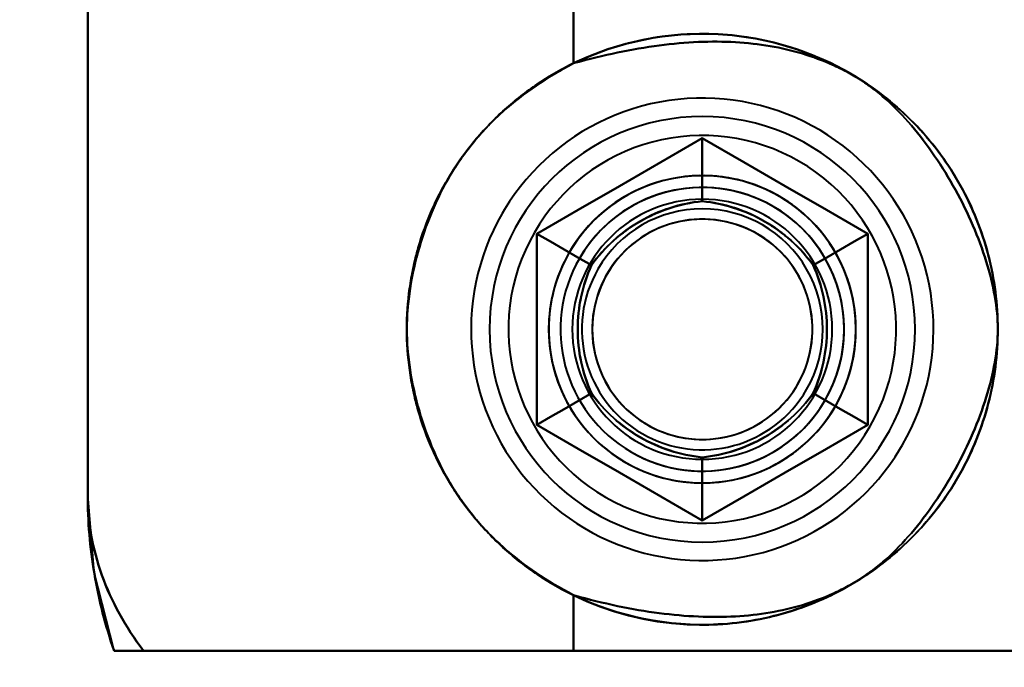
# Model space of a CAD drawing. Header units: millimetres. Extents: x -1110 to 1388, y -120 to 1267.
# Tile 20 of 88: x -361 to -340, y 225 to 239. Entities that reach past the tile are written whole.
import ezdxf

# ---------------------------------------------------------------- set-up
doc = ezdxf.new("R2010")
doc.units = ezdxf.units.MM
for name, color, linetype, lineweight in [('A-ANNO-DIMS', 211, 'Continuous', 30), ('A-ANNO-DIMS-20', 211, 'Continuous', 30), ('G-IMPT', 8, 'Continuous', 40)]:
    doc.layers.add(name, color=color, linetype=linetype, lineweight=lineweight)
doc.styles.add('Arial_1', font='arial.ttf', dxfattribs={"height": 60})
doc.dimstyles.new('Linéaire', dxfattribs={"dimscale": 304.8, "dimtxt": 61.215564, "dimasz": 0.131234, "dimexe": 0.131234, "dimexo": 0.131234, "dimgap": 0.131234, "dimtad": 1, "dimdec": 0, "dimzin": 0, "dimdsep": 46, "dimtxsty": 'Arial_1', "dimblk1": 'OBLIQUE', "dimblk2": 'OBLIQUE', "dimsah": 1, "dimcen": 0.09, "dimazin": 0, "dimtfac": 1, "dimtdec": 4, "dimtix": 1, "dimtmove": 0, "dimatfit": 3, "dimfxl": 1, "dimtvp": 1, "dimtfill": 1, "dimtolj": 1, "dimtzin": 0, "dimarcsym": 2})

# ---------------------------------------------------------------- blocks, each defined once
blk = doc.blocks.new('NEXA 1000 CALQUES_dwg-755156-Droite')
at = {"layer": 'G-IMPT'}
for p, q in [((-359.665, 239.172), (-359.665, 228.872)), ((-349.387, 225.572), (-358.484, 225.572)), ((-358.484, 225.572), (-349.387, 225.572)), ((-349.387, 225.572), (-358.484, 225.572)), ((-358.484, 225.572), (-349.387, 225.572)), ((-334.665, 225.572), (-349.387, 225.572)), ((-349.387, 225.572), (-334.665, 225.572)), ((-334.665, 225.572), (-349.387, 225.572)), ((-349.387, 225.572), (-334.665, 225.572))]:
    blk.add_line(p, q, dxfattribs=at)
at = {"layer": 'G-IMPT', "flags": 128}
for points in [[(-359.665, 287.872), (-359.665, 273.122), (-359.665, 258.372), (-359.665, 243.622), (-359.665, 228.872)], [(-359.665, 228.872), (-359.665, 243.622), (-359.665, 258.372), (-359.665, 273.122), (-359.665, 287.872)], [(-359.665, 228.872), (-359.665, 243.622), (-359.665, 258.372), (-359.665, 273.122), (-359.665, 287.872)], [(-359.665, 287.872), (-359.665, 273.122), (-359.665, 258.372), (-359.665, 243.622), (-359.665, 228.872)], [(-359.665, 239.172), (-359.665, 236.597), (-359.665, 234.022), (-359.665, 231.447), (-359.665, 228.872)], [(-359.665, 228.872), (-359.665, 231.447), (-359.665, 234.022), (-359.665, 236.597), (-359.665, 239.172)], [(-359.665, 239.172), (-359.665, 236.597), (-359.665, 234.022), (-359.665, 231.447), (-359.665, 228.872)], [(-359.665, 228.872), (-359.665, 231.447), (-359.665, 234.022), (-359.665, 236.597), (-359.665, 239.172)], [(-349.387, 237.999), (-349.387, 238.292), (-349.387, 238.585), (-349.387, 238.879), (-349.387, 239.172)], [(-349.387, 239.172), (-349.387, 238.879), (-349.387, 238.585), (-349.387, 238.292), (-349.387, 237.999)], [(-349.387, 237.999), (-349.387, 238.292), (-349.387, 238.585), (-349.387, 238.879), (-349.387, 239.172)], [(-349.387, 239.172), (-349.387, 238.879), (-349.387, 238.585), (-349.387, 238.292), (-349.387, 237.999)], [(-342.43, 229.927), (-342.336, 230.098), (-342.248, 230.273), (-342.168, 230.452), (-342.094, 230.633), (-342.029, 230.817), (-341.97, 231.004), (-341.919, 231.193), (-341.876, 231.383), (-341.84, 231.576), (-341.812, 231.769), (-341.792, 231.964), (-341.779, 232.159), (-341.775, 232.355), (-341.778, 232.55), (-341.789, 232.746), (-341.808, 232.94), (-341.834, 233.134), (-341.869, 233.327), (-341.911, 233.518), (-341.96, 233.707), (-342.017, 233.894), (-342.082, 234.079), (-342.154, 234.261), (-342.233, 234.439), (-342.319, 234.615), (-342.412, 234.787), (-342.512, 234.955), (-342.619, 235.119), (-342.732, 235.279), (-342.851, 235.434), (-342.977, 235.584), (-343.108, 235.729), (-343.245, 235.868), (-343.388, 236.002), (-343.536, 236.13), (-343.688, 236.252), (-343.846, 236.368), (-344.008, 236.478), (-344.174, 236.581), (-344.345, 236.677), (-344.519, 236.766), (-344.696, 236.849), (-344.877, 236.924), (-345.06, 236.992), (-345.246, 237.052), (-345.434, 237.105), (-345.625, 237.151), (-345.817, 237.189), (-346.01, 237.219), (-346.204, 237.241), (-346.399, 237.255), (-346.595, 237.262), (-346.79, 237.261), (-346.986, 237.252), (-347.181, 237.235), (-347.375, 237.211), (-347.568, 237.179), (-347.759, 237.139), (-347.949, 237.091), (-348.137, 237.036), (-348.322, 236.974), (-348.505, 236.904), (-348.684, 236.826), (-348.861, 236.742), (-349.034, 236.651), (-349.203, 236.553), (-349.368, 236.448), (-349.529, 236.337), (-349.685, 236.219), (-349.837, 236.095), (-349.983, 235.965), (-350.124, 235.83), (-350.259, 235.689), (-350.389, 235.542), (-350.513, 235.391), (-350.631, 235.234), (-350.742, 235.074), (-350.847, 234.908), (-350.9, 234.818)], [(-342.43, 229.927), (-342.336, 230.098), (-342.248, 230.273), (-342.168, 230.452), (-342.094, 230.633), (-342.029, 230.817), (-341.97, 231.004), (-341.919, 231.193), (-341.876, 231.383), (-341.84, 231.576), (-341.812, 231.769), (-341.792, 231.964), (-341.779, 232.159), (-341.775, 232.355), (-341.778, 232.55), (-341.789, 232.746), (-341.808, 232.94), (-341.834, 233.134), (-341.869, 233.327), (-341.911, 233.518), (-341.96, 233.707), (-342.017, 233.894), (-342.082, 234.079), (-342.154, 234.261), (-342.233, 234.439), (-342.319, 234.615), (-342.412, 234.787), (-342.512, 234.955), (-342.619, 235.119), (-342.732, 235.279), (-342.851, 235.434), (-342.977, 235.584), (-343.108, 235.729), (-343.245, 235.868), (-343.388, 236.002), (-343.536, 236.13), (-343.688, 236.252), (-343.846, 236.368), (-344.008, 236.478), (-344.174, 236.581), (-344.345, 236.677), (-344.519, 236.766), (-344.696, 236.849), (-344.877, 236.924), (-345.06, 236.992), (-345.246, 237.052), (-345.434, 237.105), (-345.625, 237.151), (-345.817, 237.189), (-346.01, 237.219), (-346.204, 237.241), (-346.399, 237.255), (-346.595, 237.262), (-346.79, 237.261), (-346.986, 237.252), (-347.181, 237.235), (-347.375, 237.211), (-347.568, 237.179), (-347.759, 237.139), (-347.949, 237.091), (-348.137, 237.036), (-348.322, 236.974), (-348.505, 236.904), (-348.684, 236.826), (-348.861, 236.742), (-349.034, 236.651), (-349.203, 236.553), (-349.368, 236.448), (-349.529, 236.337), (-349.685, 236.219), (-349.837, 236.095), (-349.983, 235.965), (-350.124, 235.83), (-350.259, 235.689), (-350.389, 235.542), (-350.513, 235.391), (-350.631, 235.234), (-350.742, 235.074), (-350.847, 234.908), (-350.9, 234.818)], [(-346.665, 236.414), (-347.54, 235.909), (-348.415, 235.403), (-349.29, 234.898), (-350.165, 234.393)], [(-350.165, 234.393), (-349.29, 234.898), (-348.415, 235.403), (-347.54, 235.909), (-346.665, 236.414)], [(-350.165, 234.393), (-349.29, 234.898), (-348.415, 235.403), (-347.54, 235.909), (-346.665, 236.414)], [(-350.165, 234.393), (-349.29, 234.898), (-348.415, 235.403), (-347.54, 235.909), (-346.665, 236.414)], [(-346.665, 236.414), (-347.54, 235.909), (-348.415, 235.403), (-349.29, 234.898), (-350.165, 234.393)], [(-346.665, 236.414), (-347.54, 235.909), (-348.415, 235.403), (-349.29, 234.898), (-350.165, 234.393)], [(-346.665, 236.414), (-347.54, 235.909), (-348.415, 235.403), (-349.29, 234.898), (-350.165, 234.393)], [(-350.165, 234.393), (-349.29, 234.898), (-348.415, 235.403), (-347.54, 235.909), (-346.665, 236.414)], [(-346.665, 236.414), (-347.54, 235.909), (-348.415, 235.403), (-349.29, 234.898), (-350.165, 234.393)], [(-346.665, 236.414), (-347.54, 235.909), (-348.415, 235.403), (-349.29, 234.898), (-350.165, 234.393)], [(-350.165, 234.393), (-349.29, 234.898), (-348.415, 235.403), (-347.54, 235.909), (-346.665, 236.414)], [(-350.165, 234.393), (-349.29, 234.898), (-348.415, 235.403), (-347.54, 235.909), (-346.665, 236.414)], [(-343.165, 234.393), (-344.04, 234.898), (-344.915, 235.403), (-345.79, 235.909), (-346.665, 236.414)], [(-346.665, 236.414), (-345.79, 235.909), (-344.915, 235.403), (-344.04, 234.898), (-343.165, 234.393)], [(-346.665, 236.414), (-346.665, 236.081), (-346.665, 235.748), (-346.665, 235.414), (-346.665, 235.081)], [(-346.665, 235.081), (-346.665, 235.414), (-346.665, 235.748), (-346.665, 236.081), (-346.665, 236.414)], [(-346.665, 236.414), (-345.79, 235.909), (-344.915, 235.403), (-344.04, 234.898), (-343.165, 234.393)], [(-346.665, 236.414), (-345.79, 235.909), (-344.915, 235.403), (-344.04, 234.898), (-343.165, 234.393)], [(-343.165, 234.393), (-344.04, 234.898), (-344.915, 235.403), (-345.79, 235.909), (-346.665, 236.414)], [(-343.165, 234.393), (-344.04, 234.898), (-344.915, 235.403), (-345.79, 235.909), (-346.665, 236.414)], [(-343.165, 234.393), (-344.04, 234.898), (-344.915, 235.403), (-345.79, 235.909), (-346.665, 236.414)], [(-346.665, 236.414), (-346.665, 236.081), (-346.665, 235.748), (-346.665, 235.414), (-346.665, 235.081)], [(-346.665, 235.081), (-346.665, 235.414), (-346.665, 235.748), (-346.665, 236.081), (-346.665, 236.414)], [(-346.665, 236.414), (-345.79, 235.909), (-344.915, 235.403), (-344.04, 234.898), (-343.165, 234.393)], [(-343.165, 234.393), (-344.04, 234.898), (-344.915, 235.403), (-345.79, 235.909), (-346.665, 236.414)], [(-343.165, 234.393), (-344.04, 234.898), (-344.915, 235.403), (-345.79, 235.909), (-346.665, 236.414)], [(-346.665, 236.414), (-345.79, 235.909), (-344.915, 235.403), (-344.04, 234.898), (-343.165, 234.393)], [(-346.665, 236.414), (-345.79, 235.909), (-344.915, 235.403), (-344.04, 234.898), (-343.165, 234.393)], [(-350.9, 234.818), (-350.995, 234.646), (-351.082, 234.471), (-351.163, 234.293), (-351.236, 234.112), (-351.302, 233.927), (-351.36, 233.741), (-351.411, 233.552), (-351.455, 233.361), (-351.49, 233.169), (-351.518, 232.975), (-351.538, 232.781), (-351.551, 232.585), (-351.556, 232.39), (-351.552, 232.194), (-351.541, 231.999), (-351.522, 231.804), (-351.496, 231.611), (-351.462, 231.418), (-351.42, 231.227), (-351.37, 231.038), (-351.313, 230.851), (-351.248, 230.666), (-351.176, 230.484), (-351.097, 230.305), (-351.011, 230.13), (-350.918, 229.958), (-350.818, 229.79), (-350.711, 229.626), (-350.598, 229.466), (-350.479, 229.311), (-350.353, 229.161), (-350.222, 229.016), (-350.085, 228.876), (-349.942, 228.742), (-349.795, 228.614), (-349.642, 228.492), (-349.484, 228.376), (-349.322, 228.267), (-349.156, 228.164), (-348.986, 228.067), (-348.812, 227.978), (-348.634, 227.896), (-348.454, 227.821), (-348.27, 227.753), (-348.084, 227.692), (-347.896, 227.639), (-347.706, 227.594), (-347.514, 227.556), (-347.32, 227.526), (-347.126, 227.504), (-346.931, 227.489), (-346.736, 227.482), (-346.54, 227.483), (-346.345, 227.492), (-346.15, 227.509), (-345.956, 227.534), (-345.763, 227.566), (-345.571, 227.606), (-345.381, 227.653), (-345.194, 227.708), (-345.008, 227.771), (-344.826, 227.841), (-344.646, 227.918), (-344.47, 228.002), (-344.297, 228.094), (-344.127, 228.192), (-343.962, 228.297), (-343.801, 228.408), (-343.645, 228.526), (-343.494, 228.65), (-343.347, 228.779), (-343.206, 228.915), (-343.071, 229.056), (-342.941, 229.202), (-342.817, 229.354), (-342.7, 229.51), (-342.588, 229.671), (-342.484, 229.836), (-342.43, 229.927)], [(-350.9, 234.818), (-350.995, 234.646), (-351.082, 234.471), (-351.163, 234.293), (-351.236, 234.112), (-351.302, 233.927), (-351.36, 233.741), (-351.411, 233.552), (-351.455, 233.361), (-351.49, 233.169), (-351.518, 232.975), (-351.538, 232.781), (-351.551, 232.585), (-351.556, 232.39), (-351.552, 232.194), (-351.541, 231.999), (-351.522, 231.804), (-351.496, 231.611), (-351.462, 231.418), (-351.42, 231.227), (-351.37, 231.038), (-351.313, 230.851), (-351.248, 230.666), (-351.176, 230.484), (-351.097, 230.305), (-351.011, 230.13), (-350.918, 229.958), (-350.818, 229.79), (-350.711, 229.626), (-350.598, 229.466), (-350.479, 229.311), (-350.353, 229.161), (-350.222, 229.016), (-350.085, 228.876), (-349.942, 228.742), (-349.795, 228.614), (-349.642, 228.492), (-349.484, 228.376), (-349.322, 228.267), (-349.156, 228.164), (-348.986, 228.067), (-348.812, 227.978), (-348.634, 227.896), (-348.454, 227.821), (-348.27, 227.753), (-348.084, 227.692), (-347.896, 227.639), (-347.706, 227.594), (-347.514, 227.556), (-347.32, 227.526), (-347.126, 227.504), (-346.931, 227.489), (-346.736, 227.482), (-346.54, 227.483), (-346.345, 227.492), (-346.15, 227.509), (-345.956, 227.534), (-345.763, 227.566), (-345.571, 227.606), (-345.381, 227.653), (-345.194, 227.708), (-345.008, 227.771), (-344.826, 227.841), (-344.646, 227.918), (-344.47, 228.002), (-344.297, 228.094), (-344.127, 228.192), (-343.962, 228.297), (-343.801, 228.408), (-343.645, 228.526), (-343.494, 228.65), (-343.347, 228.779), (-343.206, 228.915), (-343.071, 229.056), (-342.941, 229.202), (-342.817, 229.354), (-342.7, 229.51), (-342.588, 229.671), (-342.484, 229.836), (-342.43, 229.927)], [(-350.165, 234.393), (-350.165, 233.383), (-350.165, 232.372), (-350.165, 231.362), (-350.165, 230.352)], [(-350.165, 230.352), (-350.165, 231.362), (-350.165, 232.372), (-350.165, 233.383), (-350.165, 234.393)], [(-349.011, 233.727), (-349.3, 233.893), (-349.588, 234.06), (-349.877, 234.226), (-350.165, 234.393)], [(-350.165, 230.352), (-350.165, 231.362), (-350.165, 232.372), (-350.165, 233.383), (-350.165, 234.393)], [(-350.165, 234.393), (-349.877, 234.226), (-349.588, 234.06), (-349.3, 233.893), (-349.011, 233.727)], [(-350.165, 230.352), (-350.165, 231.362), (-350.165, 232.372), (-350.165, 233.383), (-350.165, 234.393)], [(-350.165, 234.393), (-350.165, 233.383), (-350.165, 232.372), (-350.165, 231.362), (-350.165, 230.352)], [(-350.165, 234.393), (-350.165, 233.383), (-350.165, 232.372), (-350.165, 231.362), (-350.165, 230.352)], [(-350.165, 234.393), (-349.877, 234.226), (-349.588, 234.06), (-349.3, 233.893), (-349.011, 233.727)], [(-349.011, 233.727), (-349.3, 233.893), (-349.588, 234.06), (-349.877, 234.226), (-350.165, 234.393)], [(-350.165, 234.393), (-350.165, 233.383), (-350.165, 232.372), (-350.165, 231.362), (-350.165, 230.352)], [(-350.165, 230.352), (-350.165, 231.362), (-350.165, 232.372), (-350.165, 233.383), (-350.165, 234.393)], [(-350.165, 234.393), (-350.165, 233.383), (-350.165, 232.372), (-350.165, 231.362), (-350.165, 230.352)], [(-350.165, 234.393), (-350.165, 233.383), (-350.165, 232.372), (-350.165, 231.362), (-350.165, 230.352)], [(-350.165, 230.352), (-350.165, 231.362), (-350.165, 232.372), (-350.165, 233.383), (-350.165, 234.393)], [(-350.165, 230.352), (-350.165, 231.362), (-350.165, 232.372), (-350.165, 233.383), (-350.165, 234.393)], [(-343.165, 234.393), (-343.454, 234.226), (-343.742, 234.06), (-344.031, 233.893), (-344.319, 233.727)], [(-344.319, 233.727), (-344.031, 233.893), (-343.742, 234.06), (-343.454, 234.226), (-343.165, 234.393)], [(-343.165, 234.393), (-343.454, 234.226), (-343.742, 234.06), (-344.031, 233.893), (-344.319, 233.727)], [(-344.319, 233.727), (-344.031, 233.893), (-343.742, 234.06), (-343.454, 234.226), (-343.165, 234.393)], [(-343.165, 230.352), (-343.165, 231.362), (-343.165, 232.372), (-343.165, 233.383), (-343.165, 234.393)], [(-343.165, 234.393), (-343.165, 233.383), (-343.165, 232.372), (-343.165, 231.362), (-343.165, 230.352)], [(-343.165, 234.393), (-343.165, 233.383), (-343.165, 232.372), (-343.165, 231.362), (-343.165, 230.352)], [(-343.165, 234.393), (-343.165, 233.383), (-343.165, 232.372), (-343.165, 231.362), (-343.165, 230.352)], [(-343.165, 230.352), (-343.165, 231.362), (-343.165, 232.372), (-343.165, 233.383), (-343.165, 234.393)], [(-343.165, 230.352), (-343.165, 231.362), (-343.165, 232.372), (-343.165, 233.383), (-343.165, 234.393)], [(-343.165, 230.352), (-343.165, 231.362), (-343.165, 232.372), (-343.165, 233.383), (-343.165, 234.393)], [(-343.165, 234.393), (-343.165, 233.383), (-343.165, 232.372), (-343.165, 231.362), (-343.165, 230.352)], [(-343.165, 230.352), (-343.165, 231.362), (-343.165, 232.372), (-343.165, 233.383), (-343.165, 234.393)], [(-343.165, 230.352), (-343.165, 231.362), (-343.165, 232.372), (-343.165, 233.383), (-343.165, 234.393)], [(-343.165, 234.393), (-343.165, 233.383), (-343.165, 232.372), (-343.165, 231.362), (-343.165, 230.352)], [(-343.165, 234.393), (-343.165, 233.383), (-343.165, 232.372), (-343.165, 231.362), (-343.165, 230.352)], [(-350.165, 230.352), (-349.877, 230.518), (-349.588, 230.685), (-349.3, 230.851), (-349.011, 231.018)], [(-349.011, 231.018), (-349.3, 230.851), (-349.588, 230.685), (-349.877, 230.518), (-350.165, 230.352)], [(-350.165, 230.352), (-349.877, 230.518), (-349.588, 230.685), (-349.3, 230.851), (-349.011, 231.018)], [(-349.011, 231.018), (-349.3, 230.851), (-349.588, 230.685), (-349.877, 230.518), (-350.165, 230.352)], [(-343.165, 230.352), (-343.454, 230.518), (-343.742, 230.685), (-344.031, 230.851), (-344.319, 231.018)], [(-344.319, 231.018), (-344.031, 230.851), (-343.742, 230.685), (-343.454, 230.518), (-343.165, 230.352)], [(-343.165, 230.352), (-343.454, 230.518), (-343.742, 230.685), (-344.031, 230.851), (-344.319, 231.018)], [(-344.319, 231.018), (-344.031, 230.851), (-343.742, 230.685), (-343.454, 230.518), (-343.165, 230.352)], [(-350.165, 230.352), (-349.29, 229.846), (-348.415, 229.341), (-347.54, 228.836), (-346.665, 228.331)], [(-346.665, 228.331), (-347.54, 228.836), (-348.415, 229.341), (-349.29, 229.846), (-350.165, 230.352)], [(-346.665, 228.331), (-347.54, 228.836), (-348.415, 229.341), (-349.29, 229.846), (-350.165, 230.352)], [(-346.665, 228.331), (-347.54, 228.836), (-348.415, 229.341), (-349.29, 229.846), (-350.165, 230.352)], [(-350.165, 230.352), (-349.29, 229.846), (-348.415, 229.341), (-347.54, 228.836), (-346.665, 228.331)], [(-350.165, 230.352), (-349.29, 229.846), (-348.415, 229.341), (-347.54, 228.836), (-346.665, 228.331)], [(-350.165, 230.352), (-349.29, 229.846), (-348.415, 229.341), (-347.54, 228.836), (-346.665, 228.331)], [(-346.665, 228.331), (-347.54, 228.836), (-348.415, 229.341), (-349.29, 229.846), (-350.165, 230.352)], [(-350.165, 230.352), (-349.29, 229.846), (-348.415, 229.341), (-347.54, 228.836), (-346.665, 228.331)], [(-350.165, 230.352), (-349.29, 229.846), (-348.415, 229.341), (-347.54, 228.836), (-346.665, 228.331)], [(-346.665, 228.331), (-347.54, 228.836), (-348.415, 229.341), (-349.29, 229.846), (-350.165, 230.352)], [(-346.665, 228.331), (-347.54, 228.836), (-348.415, 229.341), (-349.29, 229.846), (-350.165, 230.352)], [(-346.665, 228.331), (-345.79, 228.836), (-344.915, 229.341), (-344.04, 229.846), (-343.165, 230.352)], [(-343.165, 230.352), (-344.04, 229.846), (-344.915, 229.341), (-345.79, 228.836), (-346.665, 228.331)], [(-343.165, 230.352), (-344.04, 229.846), (-344.915, 229.341), (-345.79, 228.836), (-346.665, 228.331)], [(-343.165, 230.352), (-344.04, 229.846), (-344.915, 229.341), (-345.79, 228.836), (-346.665, 228.331)], [(-346.665, 228.331), (-345.79, 228.836), (-344.915, 229.341), (-344.04, 229.846), (-343.165, 230.352)], [(-346.665, 228.331), (-345.79, 228.836), (-344.915, 229.341), (-344.04, 229.846), (-343.165, 230.352)], [(-346.665, 228.331), (-345.79, 228.836), (-344.915, 229.341), (-344.04, 229.846), (-343.165, 230.352)], [(-343.165, 230.352), (-344.04, 229.846), (-344.915, 229.341), (-345.79, 228.836), (-346.665, 228.331)], [(-346.665, 228.331), (-345.79, 228.836), (-344.915, 229.341), (-344.04, 229.846), (-343.165, 230.352)], [(-346.665, 228.331), (-345.79, 228.836), (-344.915, 229.341), (-344.04, 229.846), (-343.165, 230.352)], [(-343.165, 230.352), (-344.04, 229.846), (-344.915, 229.341), (-345.79, 228.836), (-346.665, 228.331)], [(-343.165, 230.352), (-344.04, 229.846), (-344.915, 229.341), (-345.79, 228.836), (-346.665, 228.331)], [(-346.665, 228.331), (-346.665, 228.664), (-346.665, 228.997), (-346.665, 229.33), (-346.665, 229.663)], [(-346.665, 229.663), (-346.665, 229.33), (-346.665, 228.997), (-346.665, 228.664), (-346.665, 228.331)], [(-346.665, 229.663), (-346.665, 229.33), (-346.665, 228.997), (-346.665, 228.664), (-346.665, 228.331)], [(-346.665, 228.331), (-346.665, 228.664), (-346.665, 228.997), (-346.665, 229.33), (-346.665, 229.663)], [(-359.104, 225.572), (-359.528, 227.229), (-359.665, 228.872)], [(-349.387, 225.572), (-349.387, 225.866), (-349.387, 226.159), (-349.387, 226.453), (-349.387, 226.746)], [(-349.387, 226.746), (-349.387, 226.453), (-349.387, 226.159), (-349.387, 225.866), (-349.387, 225.572)], [(-349.387, 225.572), (-349.387, 225.866), (-349.387, 226.159), (-349.387, 226.453), (-349.387, 226.746)], [(-349.387, 226.746), (-349.387, 226.453), (-349.387, 226.159), (-349.387, 225.866), (-349.387, 225.572)], [(-337, 225.572), (-342.526, 225.572), (-348.052, 225.572), (-353.579, 225.572), (-359.105, 225.572)], [(-359.105, 225.572), (-353.579, 225.572), (-348.052, 225.572), (-342.526, 225.572), (-337, 225.572)], [(-337, 225.572), (-342.526, 225.572), (-348.052, 225.572), (-353.579, 225.572), (-359.105, 225.572)], [(-359.105, 225.572), (-353.579, 225.572), (-348.052, 225.572), (-342.526, 225.572), (-337, 225.572)]]:
    blk.add_lwpolyline(points, dxfattribs=at)
at = {"layer": 'G-IMPT'}
for centre, radius, start, end in [((-346.665, 232.372), 6.25, 360, 180), ((-346.665, 232.372), 6.25, 0, 180), ((-346.665, 232.372), 6.25, 0, 180), ((-346.665, 232.372), 6.25, 360, 180), ((-346.665, 232.372), 4.5, 90, 270), ((-346.665, 232.372), 4.5, 90, 180), ((-346.665, 232.372), 4.5, 0, 180), ((-346.665, 232.372), 4.5, 0, 180), ((-346.665, 232.372), 4.5, 90, 270), ((-346.665, 232.372), 4.5, 360, 180), ((-346.665, 232.372), 4.5, 90, 180), ((-346.665, 232.372), 4.5, 0, 180), ((-346.665, 232.372), 4.5, 270, 90), ((-346.665, 232.372), 4.5, 0, 90), ((-346.665, 232.372), 4.5, 270, 90), ((-346.665, 232.372), 4.5, 360, 90), ((-346.665, 232.372), 4.1, 60, 150), ((-346.665, 232.372), 4.1, 60, 150), ((-346.665, 232.372), 4.1, 60, 150), ((-346.665, 232.372), 4.1, 60, 150), ((-346.665, 232.372), 4.1, 330, 60), ((-346.665, 232.372), 4.1, 330, 60), ((-346.665, 232.372), 4.1, 330, 60), ((-346.665, 232.372), 4.1, 330, 60), ((-346.665, 232.372), 3.25, 60, 240), ((-346.665, 232.372), 3.25, 0, 180), ((-346.665, 232.372), 3.25, 60, 240), ((-346.665, 232.372), 3.25, 0, 180), ((-346.665, 232.372), 3.25, 60, 150), ((-346.665, 232.372), 3.25, 0, 150), ((-346.665, 232.372), 3.25, 60, 150), ((-346.665, 232.372), 3.25, 330, 150), ((-346.665, 232.372), 3, 60, 240), ((-346.665, 232.372), 3, 60, 240), ((-346.665, 232.372), 3, 60, 240), ((-346.665, 232.372), 3, 60, 240), ((-346.665, 232.372), 3, 60, 240), ((-346.665, 232.372), 3, 60, 150), ((-346.665, 232.372), 3, 330, 150), ((-346.665, 232.372), 3, 330, 150), ((-346.665, 232.372), 3.25, 240, 60), ((-346.665, 232.372), 3.25, 240, 60), ((-346.665, 232.372), 3.25, 330, 60), ((-346.665, 232.372), 3.25, 330, 60), ((-346.665, 232.372), 2.75, 360, 180), ((-346.665, 232.372), 2.75, 0, 180), ((-346.665, 232.372), 2.75, 0, 180), ((-346.665, 232.372), 2.75, 0, 180), ((-346.665, 232.372), 2.75, 0, 180), ((-346.665, 232.372), 2.75, 0, 180), ((-346.665, 232.372), 2.75, 0, 180), ((-346.665, 232.372), 2.75, 0, 180), ((-346.665, 232.372), 2.548, 330, 150), ((-346.665, 232.372), 2.548, 330, 150), ((-346.665, 232.372), 2.548, 330, 150), ((-346.665, 232.372), 2.548, 330, 150), ((-346.665, 232.372), 2.548, 330, 150), ((-346.665, 232.372), 2.548, 330, 150), ((-346.665, 232.372), 2.548, 330, 150), ((-346.665, 232.372), 2.548, 330, 150), ((-346.665, 232.372), 3, 240, 60), ((-346.665, 232.372), 3, 240, 60), ((-346.665, 232.372), 3, 240, 60), ((-346.665, 232.372), 3, 240, 60), ((-346.665, 232.372), 3, 240, 60), ((-346.665, 232.372), 3, 330, 60), ((-346.665, 232.372), 2.33, 5.716, 185.716), ((-346.665, 232.372), 2.33, 5.716, 185.716), ((-346.665, 232.372), 2.33, 5.716, 185.716), ((-346.665, 232.372), 2.33, 5.716, 185.716), ((-346.665, 232.372), 2.33, 294.284, 114.284), ((-346.665, 232.372), 2.33, 294.284, 114.284), ((-346.665, 232.372), 2.33, 294.284, 114.284), ((-346.665, 232.372), 2.33, 294.284, 114.284), ((-346.665, 232.372), 4.1, 150, 330), ((-346.665, 232.372), 4.1, 150, 330), ((-346.665, 232.372), 4.1, 150, 330), ((-346.665, 232.372), 4.1, 150, 330), ((-346.665, 232.372), 2.33, 114.284, 294.284), ((-346.665, 232.372), 2.33, 114.284, 294.284), ((-346.665, 232.372), 2.33, 114.284, 294.284), ((-346.665, 232.372), 2.33, 114.284, 294.284), ((-346.665, 232.372), 3.25, 150, 330), ((-346.665, 232.372), 3.25, 150, 330), ((-346.665, 232.372), 3.25, 150, 180), ((-346.665, 232.372), 3.25, 150, 330), ((-346.665, 232.372), 3, 150, 240), ((-346.665, 232.372), 3, 150, 330), ((-346.665, 232.372), 3, 150, 330), ((-346.665, 232.372), 2.548, 150, 330), ((-346.665, 232.372), 2.548, 150, 330), ((-346.665, 232.372), 2.548, 150, 330), ((-346.665, 232.372), 2.548, 150, 330), ((-346.665, 232.372), 2.548, 150, 330), ((-346.665, 232.372), 2.548, 150, 330), ((-346.665, 232.372), 2.548, 150, 330), ((-346.665, 232.372), 2.548, 150, 330), ((-346.665, 232.372), 2.33, 185.716, 5.716), ((-346.665, 232.372), 2.33, 185.716, 5.716), ((-346.665, 232.372), 2.33, 185.716, 5.716), ((-346.665, 232.372), 2.33, 185.716, 5.716), ((-346.665, 232.372), 6.25, 180, 360), ((-346.665, 232.372), 6.25, 180, 360), ((-346.665, 232.372), 6.25, 180, 0), ((-346.665, 232.372), 6.25, 180, 360), ((-346.665, 232.372), 4.5, 180, 0), ((-346.665, 232.372), 4.5, 180, 0), ((-346.665, 232.372), 4.5, 180, 360), ((-346.665, 232.372), 4.5, 180, 360), ((-346.665, 232.372), 4.5, 180, 360), ((-346.665, 232.372), 4.5, 180, 360), ((-346.665, 232.372), 3.25, 180, 0), ((-346.665, 232.372), 3.25, 180, 330), ((-346.665, 232.372), 3.25, 180, 0), ((-346.665, 232.372), 2.75, 180, 0), ((-346.665, 232.372), 2.75, 180, 360), ((-346.665, 232.372), 2.75, 180, 360), ((-346.665, 232.372), 2.75, 180, 0), ((-346.665, 232.372), 2.75, 180, 0), ((-346.665, 232.372), 2.75, 180, 0), ((-346.665, 232.372), 2.75, 180, 0), ((-346.665, 232.372), 2.75, 180, 360), ((-346.665, 232.372), 3.25, 330, 0), ((-346.665, 232.372), 3, 240, 330), ((-349.665, 228.872), 10, 180, 199.2688), ((-349.665, 228.872), 10, 180, 199.2688), ((-349.665, 228.872), 10, 180, 199.2688), ((-349.665, 228.872), 10, 180, 199.2688)]:
    blk.add_arc(centre, radius, start, end, dxfattribs=at)
for points, knots in [([(-340.415, 232.372), (-340.415, 232.904), (-340.551, 233.964), (-341.146, 235.444), (-342.076, 236.71), (-343.287, 237.71), (-344.745, 238.392), (-346.856, 238.778), (-348.446, 238.454), (-349.387, 237.999)], [0, 0, 0, 0, 0.125, 0.25, 0.375, 0.5, 0.625, 0.75, 1, 1, 1, 1]), ([(-349.387, 237.999), (-348.446, 238.454), (-346.856, 238.778), (-344.745, 238.392), (-343.287, 237.71), (-342.076, 236.71), (-341.146, 235.444), (-340.551, 233.964), (-340.415, 232.904), (-340.415, 232.372)], [0, 0, 0, 0, 0.25, 0.375, 0.5, 0.625, 0.75, 0.875, 1, 1, 1, 1]), ([(-349.387, 237.999), (-348.751, 238.176), (-347.545, 238.428), (-346.201, 238.485), (-345.224, 238.376), (-344.541, 238.217), (-344.012, 238.021), (-343.613, 237.825), (-343.328, 237.661), (-343.05, 237.467), (-342.682, 237.16), (-342.059, 236.514), (-341.424, 235.582), (-340.929, 234.572), (-340.643, 233.807), (-340.46, 233.055), (-340.393, 232.372), (-340.46, 231.69), (-340.643, 230.938), (-340.929, 230.173), (-341.424, 229.163), (-342.059, 228.231), (-342.682, 227.585), (-343.05, 227.277), (-343.328, 227.084), (-343.613, 226.92), (-344.012, 226.723), (-344.541, 226.527), (-345.224, 226.368), (-346.201, 226.26), (-347.545, 226.317), (-348.751, 226.569), (-349.387, 226.746)], [0, 0, 0, 0, 0.0625, 0.125, 0.15625, 0.1875, 0.21875, 0.234375, 0.25, 0.265625, 0.28125, 0.3125, 0.375, 0.40625, 0.4375, 0.46875, 0.5, 0.53125, 0.5625, 0.59375, 0.625, 0.6875, 0.71875, 0.734375, 0.75, 0.765625, 0.78125, 0.8125, 0.84375, 0.875, 0.9375, 1, 1, 1, 1]), ([(-349.387, 226.746), (-348.751, 226.569), (-347.545, 226.317), (-346.201, 226.26), (-345.224, 226.368), (-344.541, 226.527), (-344.012, 226.723), (-343.613, 226.92), (-343.328, 227.084), (-343.05, 227.277), (-342.682, 227.585), (-342.059, 228.231), (-341.424, 229.163), (-340.929, 230.173), (-340.643, 230.938), (-340.46, 231.69), (-340.393, 232.372), (-340.46, 233.055), (-340.643, 233.807), (-340.929, 234.572), (-341.424, 235.582), (-342.059, 236.514), (-342.682, 237.16), (-343.05, 237.467), (-343.328, 237.661), (-343.613, 237.825), (-344.012, 238.021), (-344.541, 238.217), (-345.224, 238.376), (-346.201, 238.485), (-347.545, 238.428), (-348.751, 238.176), (-349.387, 237.999)], [0, 0, 0, 0, 0.0625, 0.125, 0.15625, 0.1875, 0.21875, 0.234375, 0.25, 0.265625, 0.28125, 0.3125, 0.375, 0.40625, 0.4375, 0.46875, 0.5, 0.53125, 0.5625, 0.59375, 0.625, 0.6875, 0.71875, 0.734375, 0.75, 0.765625, 0.78125, 0.8125, 0.84375, 0.875, 0.9375, 1, 1, 1, 1]), ([(-349.387, 237.999), (-349.653, 237.87), (-350.036, 237.649), (-350.51, 237.306), (-350.845, 237.026), (-351.156, 236.726), (-351.443, 236.409), (-351.708, 236.073), (-351.952, 235.715), (-352.175, 235.333), (-352.439, 234.798), (-352.643, 234.236), (-352.784, 233.668), (-352.885, 233.094), (-352.915, 232.66), (-352.915, 232.372)], [0, 0, 0, 0, 0.125, 0.1875, 0.25, 0.3125, 0.375, 0.4375, 0.5, 0.5625, 0.625, 0.75, 0.8125, 0.875, 1, 1, 1, 1]), ([(-349.387, 226.746), (-349.948, 227.04), (-350.692, 227.547), (-351.479, 228.356), (-351.963, 229.019), (-352.36, 229.781), (-352.668, 230.632), (-352.867, 231.518), (-352.939, 232.371), (-352.867, 233.224), (-352.601, 234.409), (-352.123, 235.507), (-351.479, 236.389), (-350.692, 237.199), (-349.948, 237.705), (-349.387, 237.999)], [0, 0, 0, 0, 0.125, 0.1875, 0.25, 0.3125, 0.375, 0.4375, 0.5, 0.5625, 0.625, 0.75, 0.8125, 0.875, 1, 1, 1, 1]), ([(-352.915, 232.372), (-352.915, 232.66), (-352.885, 233.094), (-352.785, 233.668), (-352.644, 234.235), (-352.439, 234.797), (-352.176, 235.332), (-351.953, 235.714), (-351.709, 236.072), (-351.443, 236.409), (-351.156, 236.726), (-350.845, 237.026), (-350.509, 237.307), (-350.036, 237.65), (-349.653, 237.87), (-349.387, 237.999)], [0, 0, 0, 0, 0.125, 0.1875, 0.25, 0.375, 0.4375, 0.5, 0.5625, 0.625, 0.6875, 0.75, 0.8125, 0.875, 1, 1, 1, 1]), ([(-349.387, 237.999), (-349.948, 237.704), (-350.692, 237.198), (-351.479, 236.389), (-351.963, 235.725), (-352.36, 234.964), (-352.668, 234.113), (-352.867, 233.227), (-352.939, 232.373), (-352.867, 231.52), (-352.601, 230.335), (-352.123, 229.238), (-351.479, 228.355), (-350.692, 227.546), (-349.948, 227.04), (-349.387, 226.746)], [0, 0, 0, 0, 0.125, 0.1875, 0.25, 0.3125, 0.375, 0.4375, 0.5, 0.5625, 0.625, 0.75, 0.8125, 0.875, 1, 1, 1, 1]), ([(-352.915, 232.372), (-352.915, 232.085), (-352.885, 231.651), (-352.785, 231.077), (-352.644, 230.509), (-352.439, 229.948), (-352.176, 229.413), (-351.953, 229.031), (-351.709, 228.673), (-351.443, 228.336), (-351.156, 228.018), (-350.845, 227.718), (-350.509, 227.438), (-350.036, 227.095), (-349.653, 226.875), (-349.387, 226.746)], [0, 0, 0, 0, 0.125, 0.1875, 0.25, 0.375, 0.4375, 0.5, 0.5625, 0.625, 0.6875, 0.75, 0.8125, 0.875, 1, 1, 1, 1]), ([(-349.387, 226.746), (-349.653, 226.875), (-350.036, 227.095), (-350.51, 227.438), (-350.845, 227.719), (-351.156, 228.018), (-351.443, 228.335), (-351.708, 228.672), (-351.952, 229.03), (-352.175, 229.412), (-352.439, 229.947), (-352.643, 230.509), (-352.784, 231.076), (-352.885, 231.651), (-352.915, 232.085), (-352.915, 232.372)], [0, 0, 0, 0, 0.125, 0.1875, 0.25, 0.3125, 0.375, 0.4375, 0.5, 0.5625, 0.625, 0.75, 0.8125, 0.875, 1, 1, 1, 1]), ([(-349.387, 226.746), (-348.446, 226.291), (-346.856, 225.967), (-344.745, 226.352), (-343.287, 227.035), (-342.076, 228.035), (-341.146, 229.301), (-340.551, 230.781), (-340.415, 231.84), (-340.415, 232.372)], [0, 0, 0, 0, 0.25, 0.375, 0.5, 0.625, 0.75, 0.875, 1, 1, 1, 1]), ([(-340.415, 232.372), (-340.415, 231.84), (-340.551, 230.781), (-341.146, 229.301), (-342.076, 228.035), (-343.287, 227.035), (-344.745, 226.352), (-346.856, 225.967), (-348.446, 226.291), (-349.387, 226.746)], [0, 0, 0, 0, 0.125, 0.25, 0.375, 0.5, 0.625, 0.75, 1, 1, 1, 1]), ([(-359.105, 225.572), (-359.29, 226.101), (-359.5, 226.918), (-359.642, 228.032), (-359.665, 228.592), (-359.665, 228.872)], [0, 0, 0, 0, 0.5, 0.75, 1, 1, 1, 1]), ([(-358.484, 225.572), (-358.87, 226.077), (-359.313, 226.885), (-359.614, 228.013), (-359.665, 228.586), (-359.665, 228.872)], [0, 0, 0, 0, 0.5, 0.75, 1, 1, 1, 1]), ([(-359.665, 228.872), (-359.665, 228.592), (-359.641, 228.032), (-359.499, 226.919), (-359.288, 226.102), (-359.104, 225.573)], [0, 0, 0, 0, 0.25, 0.5, 1, 1, 1, 1]), ([(-358.484, 225.572), (-358.87, 226.08), (-359.315, 226.884), (-359.615, 228.014), (-359.665, 228.585), (-359.665, 228.872)], [0, 0, 0, 0, 0.5, 0.75, 1, 1, 1, 1]), ([(-359.104, 225.573), (-359.288, 226.102), (-359.499, 226.919), (-359.641, 228.032), (-359.665, 228.592), (-359.665, 228.872)], [0, 0, 0, 0, 0.5, 0.75, 1, 1, 1, 1]), ([(-359.665, 228.872), (-359.665, 228.586), (-359.614, 228.013), (-359.313, 226.885), (-358.87, 226.077), (-358.484, 225.572)], [0, 0, 0, 0, 0.25, 0.5, 1, 1, 1, 1]), ([(-359.104, 225.572), (-359.103, 225.569), (-359.082, 225.573), (-359.013, 225.573), (-358.943, 225.572), (-358.854, 225.573), (-358.714, 225.572), (-358.582, 225.574), (-358.484, 225.572)], [0, 0, 0, 0, 0.25, 0.375, 0.5, 0.625, 0.75, 1, 1, 1, 1]), ([(-358.484, 225.572), (-358.582, 225.574), (-358.714, 225.572), (-358.854, 225.573), (-358.943, 225.572), (-359.013, 225.573), (-359.082, 225.573), (-359.103, 225.569), (-359.104, 225.572)], [0, 0, 0, 0, 0.25, 0.375, 0.5, 0.625, 0.75, 1, 1, 1, 1])]:
    blk.add_open_spline(points, degree=3, knots=knots, dxfattribs=at)
for points in [[(-346.665, 235.081), (-347.129, 235.035), (-348.032, 234.739), (-348.739, 234.105), (-349.011, 233.727)], [(-349.011, 233.727), (-348.732, 234.111), (-348.031, 234.738), (-347.137, 235.032), (-346.665, 235.081)], [(-346.665, 235.081), (-347.137, 235.032), (-348.031, 234.739), (-348.732, 234.111), (-349.011, 233.727)], [(-349.011, 233.727), (-348.739, 234.106), (-348.032, 234.74), (-347.129, 235.035), (-346.665, 235.081)], [(-344.319, 233.727), (-344.591, 234.106), (-345.299, 234.74), (-346.201, 235.035), (-346.665, 235.081)], [(-346.665, 235.081), (-346.193, 235.032), (-345.299, 234.739), (-344.598, 234.111), (-344.319, 233.727)], [(-344.319, 233.727), (-344.598, 234.111), (-345.299, 234.738), (-346.193, 235.032), (-346.665, 235.081)], [(-346.665, 235.081), (-346.201, 235.035), (-345.298, 234.739), (-344.591, 234.105), (-344.319, 233.727)], [(-349.011, 233.727), (-349.203, 233.302), (-349.398, 232.372), (-349.203, 231.443), (-349.011, 231.018)], [(-349.011, 231.018), (-349.204, 231.451), (-349.397, 232.372), (-349.204, 233.293), (-349.011, 233.727)], [(-349.011, 233.727), (-349.204, 233.293), (-349.397, 232.373), (-349.204, 231.452), (-349.011, 231.018)], [(-349.011, 231.018), (-349.203, 231.443), (-349.398, 232.373), (-349.203, 233.302), (-349.011, 233.727)], [(-344.319, 231.018), (-344.127, 231.443), (-343.932, 232.373), (-344.127, 233.302), (-344.319, 233.727)], [(-344.319, 233.727), (-344.126, 233.293), (-343.933, 232.373), (-344.126, 231.452), (-344.319, 231.018)], [(-344.319, 231.018), (-344.126, 231.451), (-343.933, 232.372), (-344.126, 233.293), (-344.319, 233.727)], [(-344.319, 233.727), (-344.127, 233.302), (-343.932, 232.372), (-344.127, 231.443), (-344.319, 231.018)], [(-349.011, 231.018), (-348.739, 230.639), (-348.032, 230.005), (-347.129, 229.71), (-346.665, 229.663)], [(-346.665, 229.663), (-347.137, 229.713), (-348.031, 230.006), (-348.732, 230.634), (-349.011, 231.018)], [(-349.011, 231.018), (-348.732, 230.634), (-348.031, 230.006), (-347.137, 229.713), (-346.665, 229.663)], [(-346.665, 229.663), (-347.129, 229.71), (-348.032, 230.005), (-348.739, 230.639), (-349.011, 231.018)], [(-346.665, 229.663), (-346.201, 229.71), (-345.298, 230.005), (-344.591, 230.639), (-344.319, 231.018)], [(-344.319, 231.018), (-344.598, 230.634), (-345.299, 230.006), (-346.193, 229.713), (-346.665, 229.663)], [(-346.665, 229.663), (-346.193, 229.713), (-345.299, 230.006), (-344.598, 230.634), (-344.319, 231.018)], [(-344.319, 231.018), (-344.591, 230.639), (-345.299, 230.005), (-346.201, 229.71), (-346.665, 229.663)], [(-359.665, 228.872), (-359.665, 228.585), (-359.615, 228.014), (-359.39, 227.167), (-359.018, 226.346), (-358.677, 225.826), (-358.484, 225.572)], [(-359.665, 228.872), (-359.665, 228.592), (-359.642, 228.032), (-359.536, 227.197), (-359.36, 226.374), (-359.197, 225.837), (-359.105, 225.572)], [(-358.484, 225.572), (-358.682, 225.572), (-358.991, 225.572), (-359.102, 225.572), (-359.104, 225.572)], [(-359.104, 225.572), (-359.102, 225.572), (-358.991, 225.572), (-358.682, 225.572), (-358.484, 225.572)]]:
    blk.add_open_spline(points, degree=3, dxfattribs=at)
blk = doc.blocks.new('DIMBLOCK1-Droite')
at = {"layer": 'A-ANNO-DIMS-20'}
for p, q in [((-370, 134.913), (-370, 174.913)), ((0, 134.913), (0, 174.913)), ((-370, 134.913), (0, 134.913)), ((-370, 134.913), (-370, 123.197)), ((0, 134.913), (0, 123.197))]:
    blk.add_line(p, q, dxfattribs=at)
at = {"layer": 'A-ANNO-DIMS-20', "lineweight": 50}
for p, q in [((-370, 134.913), (-350, 154.913)), ((0, 134.913), (20, 154.913)), ((-370, 134.913), (-390, 114.913)), ((0, 134.913), (-20, 114.913))]:
    blk.add_line(p, q, dxfattribs=at)
at = {"layer": 'A-ANNO-DIMS-20', "color": 0, "insert": (-254.221, 252.807), "char_height": 60, "width": 166.12962, "attachment_point": 1, "line_spacing_factor": 0.941778, "style": 'Arial_1', "bg_fill": 3, "box_fill_scale": 1.25, "bg_fill_color": 9, "bg_fill_true_color": 13158600, "bg_fill_transparency": 0}
blk.add_mtext('370', dxfattribs=at)
blk = doc.blocks.new('_Oblique')
at = {"color": 0, "linetype": 'ByBlock', "lineweight": -2}
blk.add_line((-0.5, -0.5), (0.5, 0.5), dxfattribs=at)

msp = doc.modelspace()

# ---------------------------------------------------------------- block references
at = {"layer": 'G-IMPT'}
msp.add_blockref('NEXA 1000 CALQUES_dwg-755156-Droite', (0, 0), dxfattribs=at)

# ---------------------------------------------------------------- next in the draw order: dimensions: what is measured, and where the dimension line sits
at = {"layer": 'A-ANNO-DIMS'}
dim = msp.add_linear_dim(base=(0, 134.913), p1=(-370, 163.197), p2=(0, 163.197), dimstyle='Linéaire', override={"dimpost": '<>', "dimfxl": 370}, dxfattribs=at)
dim.commit()
dim.dimension.update_dxf_attribs({"geometry": 'DIMBLOCK1-Droite', "text_midpoint": (-185, 205.568)})

doc.saveas('drawing.dxf')
